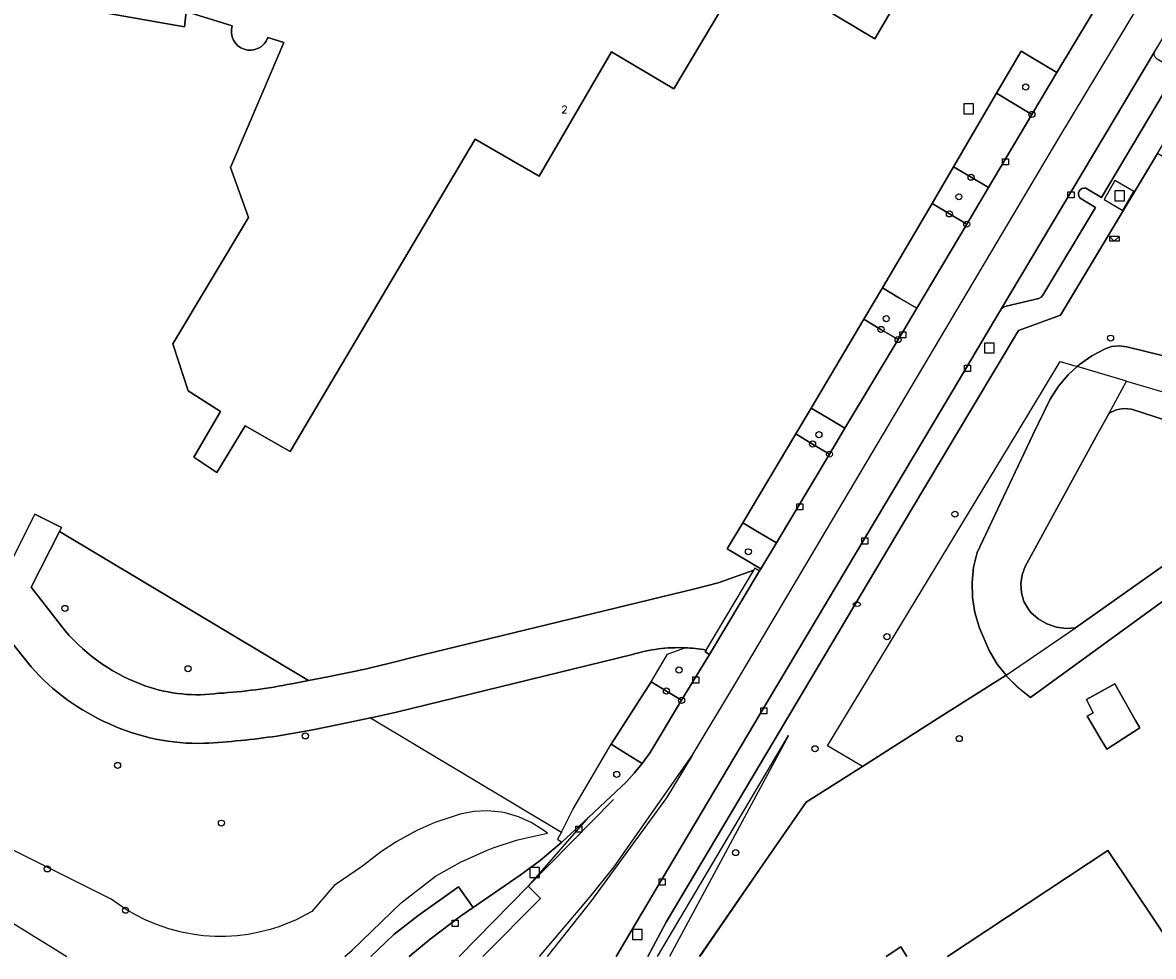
# Model space of a CAD drawing. Header units: metres. Extents: x 108000 to 109000, y 423600 to 424200.
# Tile 4 of 106: x 108130 to 108223, y 423600 to 423677. Entities that reach past the tile are written whole.
import ezdxf

# ---------------------------------------------------------------- set-up
doc = ezdxf.new("R2010")
doc.units = ezdxf.units.M
doc.header["$MEASUREMENT"] = 0
for name, color, linetype in [('brandkraan _ -put', 10, 'Continuous'), ('brievenbus', 10, 'Continuous'), ('Erf', 10, 'Continuous'), ('Fietspad', 10, 'Continuous'), ('groenvoorziening', 10, 'Continuous'), ('Huisnummers', 10, 'Continuous'), ('inspectie- _rioolput', 10, 'Continuous'), ('kolk', 10, 'Continuous'), ('oever_ slootkant', 10, 'Continuous'), ('onverhard', 10, 'Continuous'), ('open verharding', 10, 'Continuous'), ('pand', 10, 'Continuous'), ('Parkeervlak', 10, 'Continuous'), ('rijbaan lokale weg', 10, 'Continuous'), ('vegetatieobject', 10, 'Continuous'), ('Voetpad', 10, 'Continuous'), ('waterloop_ sloot', 10, 'Continuous'), ('Wegmarkering', 10, 'Continuous')]:
    doc.layers.add(name, color=color, linetype=linetype)
doc.styles.get("Standard").update_dxf_attribs({"font": 'txt.shx'})

# ---------------------------------------------------------------- blocks, each defined once
blk = doc.blocks.new('138_ACAD_1_FMEBLOCK29')
at = {"layer": 'pand', "color": 1}
for points in [[(12.037, -4.347), (6.21, 4.347), (-6.989, -4.347)], [(-10.326, -4.347), (-10.833, -3.56), (-12.037, -4.347)]]:
    blk.add_lwpolyline(points, dxfattribs=at)
blk = doc.blocks.new('138_ACAD_1_FMEBLOCK78')
at = {"layer": 'Erf', "color": 52, "true_color": 0xd2d200}
for points in [[(-29.853, -13.271), (-51.765, -29.222), (-52.79, -28.426), (-53.709, -27.508), (-53.787, -27.408), (-59.366, -30.943), (-65.603, -34.894), (-70.237, -37.83), (-74.055, -43.37), (-78.981, -50.519)], [(-58.606, -50.519), (-45.407, -41.825), (-39.58, -50.519)], [(-63.654, -50.519), (-62.45, -49.732), (-61.943, -50.519)]]:
    blk.add_lwpolyline(points, dxfattribs=at)
blk = doc.blocks.new('138_ACAD_1_FMEBLOCK109')
at = {"layer": 'groenvoorziening', "color": 3}
for points in [[(12.531, -1.58), (15.359, 0.606), (17.41, 1.769), (19.56, 2.736), (20.105, 2.945), (22.024, 3.569), (22.587, 3.721), (24.559, 4.146), (24.199, 4.436), (23.232, 5.039), (22.189, 5.501), (21.093, 5.812), (20.775, 5.872), (19.64, 5.982), (18.502, 5.932), (17.381, 5.724), (15.313, 5.022), (13.826, 4.363), (12.191, 3.475), (10.829, 2.586), (9.358, 1.447), (7.031, -0.162), (5.184, -2.298), (3.911, -2.968), (2.488, -3.543), (1.756, -3.774), (0.863, -4.001), (-0.042, -4.171), (-0.956, -4.284), (-1.876, -4.34), (-2.797, -4.339), (-3.716, -4.28), (-4.478, -4.187), (-5.535, -3.99), (-6.574, -3.717), (-7.59, -3.369), (-8.579, -2.948), (-9.265, -2.603), (-10.063, -2.144), (-11.325, -1.269), (-22.263, 4.166), (-24.559, -0.081), (-14.964, -5.983)], [(7.909, -5.983), (8.494, -5.458), (12.531, -1.58)]]:
    blk.add_lwpolyline(points, dxfattribs=at)
blk = doc.blocks.new('138_ACAD_1_FMEBLOCK110')
at = {"layer": 'groenvoorziening', "color": 3}
blk.add_lwpolyline([(12.124, 5.375), (10.316, 4.993), (7.365, 4.393), (4.42, 3.878, -0.024691), (-1.551, 3.281, -0.116121), (-9.346, 4.877, -0.108734), (-15.788, 9.555), (-17.666, 11.892), (-18.903, 13.511), (-19.392, 14.131), (-19.477, 14.239), (-19.587, 14.102), (-20.263, 12.637), (-26.662, -0.055), (-27.849, -2.437), (-26.467, -4.688), (-26.452, -4.859), (-22.835, -9.836), (-21.381, -10.69), (-20.714, -11.121), (-20.081, -11.6), (-19.534, -12.077), (-19.021, -12.59), (-17.498, -14.239)], format="xyb", dxfattribs=at)
blk.add_lwpolyline([(12.13, -14.239), (14.035, -12.442), (16.009, -10.9), (19.349, -8.53), (20.553, -10.23), (24.429, -7.55), (26.079, -6.35), (27.849, -4.84)], dxfattribs=at)

msp = doc.modelspace()

# ---------------------------------------------------------------- linework, layer by layer
at = {"layer": 'brandkraan _ -put', "color": 5}
msp.add_ellipse((108198.319, 423628.949), major_axis=(0.3, 0), ratio=0.583333, dxfattribs=at)
at = {"layer": 'brievenbus', "color": 30, "true_color": 0xf07a00}
for p, q in [((108219.081, 423659.196), (108219.481, 423658.796)), ((108219.081, 423659.196), (108219.081, 423658.796)), ((108219.881, 423659.196), (108219.081, 423659.196)), ((108219.481, 423658.796), (108219.881, 423659.196)), ((108219.881, 423659.196), (108219.881, 423658.796)), ((108219.881, 423658.796), (108219.081, 423658.796))]:
    msp.add_line(p, q, dxfattribs=at)
at = {"layer": 'Erf', "color": 52, "true_color": 0xd2d200}
for points in [[(108143.159, 423677.658), (108143.004, 423676.417), (108114.631, 423681.447)], [(108201.942, 423679.156), (108199.783, 423675.43), (108189.408, 423681.674), (108183.254, 423671.33), (108178.127, 423674.378), (108172.181, 423664.153), (108166.934, 423667.201), (108151.699, 423641.504), (108148.002, 423643.634), (108145.665, 423639.789), (108143.786, 423641.032), (108145.975, 423644.788), (108143.321, 423646.505), (108142.061, 423650.368), (108148.279, 423660.754), (108146.797, 423664.854), (108149.462, 423671.082), (108151.194, 423675.13), (108149.881, 423675.562), (108149.742, 423675.259), (108149.565, 423675.019), (108149.346, 423674.817), (108149.092, 423674.662), (108148.813, 423674.558), (108148.519, 423674.509), (108148.221, 423674.518), (108147.931, 423674.583), (108147.658, 423674.703), (108147.413, 423674.874), (108147.206, 423675.087), (108147.044, 423675.337), (108146.932, 423675.613), (108146.876, 423675.906), (108146.877, 423676.204), (108146.934, 423676.496), (108143.41, 423677.614)], [(108126.723, 423628.478), (108130.722, 423636.362), (108132.903, 423635.25), (108132.738, 423634.927), (108153.214, 423622.674), (108154.801, 423622.975), (108157.746, 423623.592), (108159.691, 423624.051), (108162.615, 423624.783), (108184.982, 423630.221), (108186.905, 423630.72), (108189.826, 423631.764), (108189.924, 423631.93), (108190.313, 423631.693), (108190.409, 423631.854), (108187.659, 423633.502), (108188.937, 423635.652), (108193.281, 423642.959), (108194.546, 423645.087), (108198.888, 423652.39), (108200.418, 423654.964), (108204.506, 423661.892), (108206.27, 423664.913), (108209.8, 423670.96), (108211.816, 423674.413), (108214.753, 423672.663), (108218.865, 423679.529)], [(108221.234, 423619.407), (108221.59, 423618.779), (108218.859, 423617.037), (108218.326, 423617.942), (108217.382, 423619.544), (108217.262, 423619.747), (108217.757, 423620.019), (108217.205, 423621.128), (108219.532, 423622.408), (108221.234, 423619.407)]]:
    msp.add_lwpolyline(points, dxfattribs=at)
at = {"layer": 'Fietspad', "color": 255}
msp.add_lwpolyline([(108167.547, 423600), (108172.283, 423604.77), (108171.277, 423605.762), (108165.595, 423600)], dxfattribs=at)
at = {"layer": 'groenvoorziening', "color": 3}
for p, q in [((108178.098, 423617.441), (108181.394, 423622.58)), ((108158.324, 423619.614), (108174.029, 423610.215))]:
    msp.add_line(p, q, dxfattribs=at)
for points in [[(108214.753, 423672.663), (108211.816, 423674.413), (108209.8, 423670.96), (108211.256, 423670.094), (108212.711, 423669.227), (108214.753, 423672.663)], [(108216.421, 423648.493), (108216.61, 423648.666), (108217.629, 423649.382), (108218.731, 423649.962), (108219.239, 423650.138), (108219.879, 423650.207), (108220.516, 423650.116), (108227.335, 423648.442), (108228.471, 423648.307), (108229.615, 423648.332), (108230.102, 423648.392), (108231.358, 423649.295), (108235.273, 423655.808), (108225.179, 423661.823), (108226.459, 423663.971), (108223.023, 423666.018), (108215.059, 423652.713), (108211.604, 423651.466), (108207.928, 423645.329), (108202.792, 423636.755), (108182.638, 423602.815), (108181.118, 423600)], [(108209.135, 423663.21), (108207.702, 423664.062), (108206.27, 423664.913), (108204.506, 423661.892), (108205.926, 423661.046), (108207.346, 423660.201), (108209.135, 423663.21)], [(108201.828, 423654.126), (108200.418, 423654.964), (108198.888, 423652.39), (108200.294, 423651.55), (108201.703, 423650.71), (108202.088, 423651.353), (108203.238, 423653.288), (108201.828, 423654.126)], [(108198.763, 423615.625), (108195.906, 423617.324), (108211.406, 423642.916), (108215.033, 423648.902), (108216.421, 423648.493)], [(108198.763, 423615.625), (108205, 423619.576), (108210.579, 423623.111), (108209.858, 423624.034), (108209.191, 423625.147), (108208.362, 423627.075), (108208.013, 423628.272), (108207.82, 423629.504), (108207.786, 423630.751), (108207.912, 423631.992), (108208.196, 423633.206), (108212.79, 423642.881), (108214.211, 423645.827), (108214.887, 423646.874), (108215.691, 423647.825), (108216.421, 423648.493)], [(108197.335, 423643.417), (108195.938, 423644.254), (108194.546, 423645.087), (108193.281, 423642.959), (108194.669, 423642.127), (108196.062, 423641.292), (108197.335, 423643.417)], [(108191.694, 423633.999), (108190.313, 423634.827), (108188.937, 423635.652), (108187.659, 423633.502), (108190.409, 423631.854), (108191.694, 423633.999)], [(108181.394, 423622.58), (108182.739, 423624.838), (108184.168, 423625.374)], [(108181.914, 423600), (108192.699, 423618.169), (108182.907, 423600)], [(108174.029, 423610.215), (108174.958, 423612.063), (108178.098, 423617.441)], [(108174.049, 423609.399), (108176.233, 423611.425), (108178.079, 423613.138), (108179.332, 423614.333), (108180.009, 423615.059), (108180.651, 423615.861), (108179.374, 423616.651), (108178.098, 423617.441)], [(108185.384, 423600), (108190.311, 423607.149), (108194.129, 423612.689), (108198.763, 423615.625)], [(108174.029, 423610.215), (108173.679, 423609.626), (108174.049, 423609.399)]]:
    msp.add_lwpolyline(points, dxfattribs=at)
for points in [[(108132.738, 423634.927), (108130.401, 423630.359), (108133.208, 423626.773, 0.132896), (108139.847, 423622.222, 0.11602), (108145.85, 423621.628, 0.032375), (108151.845, 423622.414), (108153.214, 423622.674), (108132.738, 423634.927)], [(108184.168, 423625.374, 0.083599), (108179.85, 423624.82), (108160.451, 423620.09), (108158.476, 423619.646), (108158.324, 423619.614)], [(108181.394, 423622.58), (108182.648, 423621.816), (108183.903, 423621.053), (108186.201, 423624.83), (108185.837, 423625.05), (108185.919, 423625.187, 0.034144), (108184.168, 423625.374)]]:
    msp.add_lwpolyline(points, format="xyb", dxfattribs=at)
at = {"layer": 'inspectie- _rioolput', "color": 30}
for p, q in [((108207.908, 423670.082), (108207.108, 423670.082)), ((108207.108, 423670.082), (108207.108, 423669.282)), ((108207.108, 423669.282), (108207.908, 423669.282)), ((108207.908, 423669.282), (108207.908, 423670.082)), ((108220.313, 423662.933), (108219.513, 423662.933)), ((108219.513, 423662.933), (108219.513, 423662.133)), ((108220.313, 423662.133), (108220.313, 423662.933)), ((108219.513, 423662.133), (108220.313, 423662.133)), ((108209.599, 423650.424), (108208.799, 423650.424)), ((108208.799, 423650.424), (108208.799, 423649.624)), ((108209.599, 423649.624), (108209.599, 423650.424)), ((108208.799, 423649.624), (108209.599, 423649.624)), ((108172.219, 423607.299), (108171.419, 423607.299)), ((108171.419, 423607.299), (108171.419, 423606.499)), ((108172.219, 423606.499), (108172.219, 423607.299)), ((108171.419, 423606.499), (108172.219, 423606.499)), ((108180.65, 423602.199), (108179.85, 423602.199)), ((108179.85, 423602.199), (108179.85, 423601.399)), ((108179.85, 423601.399), (108180.65, 423601.399)), ((108180.65, 423601.399), (108180.65, 423602.199))]:
    msp.add_line(p, q, dxfattribs=at)
at = {"layer": 'kolk', "color": 30, "true_color": 0xf07a00}
for p, q in [((108210.29, 423665.074), (108210.29, 423665.574)), ((108210.29, 423665.574), (108210.79, 423665.574)), ((108210.79, 423665.574), (108210.79, 423665.074)), ((108210.79, 423665.074), (108210.29, 423665.074)), ((108215.674, 423662.354), (108215.674, 423662.854)), ((108215.674, 423662.854), (108216.174, 423662.854)), ((108216.174, 423662.854), (108216.174, 423662.354)), ((108216.174, 423662.354), (108215.674, 423662.354)), ((108201.838, 423650.853), (108201.838, 423651.353)), ((108201.838, 423651.353), (108202.338, 423651.353)), ((108202.338, 423650.853), (108201.838, 423650.853)), ((108202.338, 423651.353), (108202.338, 423650.853)), ((108207.167, 423648.102), (108207.167, 423648.602)), ((108207.167, 423648.602), (108207.667, 423648.602)), ((108207.667, 423648.102), (108207.167, 423648.102)), ((108207.667, 423648.602), (108207.667, 423648.102)), ((108193.367, 423636.719), (108193.367, 423637.219)), ((108193.367, 423637.219), (108193.867, 423637.219)), ((108193.867, 423636.719), (108193.367, 423636.719)), ((108193.867, 423637.219), (108193.867, 423636.719)), ((108198.719, 423633.904), (108198.719, 423634.404)), ((108198.719, 423634.404), (108199.219, 423634.404)), ((108199.219, 423633.904), (108198.719, 423633.904)), ((108199.219, 423634.404), (108199.219, 423633.904)), ((108184.823, 423622.476), (108184.823, 423622.976)), ((108184.823, 423622.976), (108185.323, 423622.976)), ((108185.323, 423622.976), (108185.323, 423622.476)), ((108185.323, 423622.476), (108184.823, 423622.476)), ((108190.414, 423619.942), (108190.414, 423620.442)), ((108190.414, 423620.442), (108190.914, 423620.442)), ((108190.914, 423619.942), (108190.414, 423619.942)), ((108190.914, 423620.442), (108190.914, 423619.942)), ((108175.199, 423610.199), (108175.199, 423610.699)), ((108175.199, 423610.699), (108175.699, 423610.699)), ((108175.699, 423610.699), (108175.699, 423610.199)), ((108175.699, 423610.199), (108175.199, 423610.199)), ((108182.046, 423605.865), (108182.046, 423606.365)), ((108182.046, 423606.365), (108182.546, 423606.365)), ((108182.546, 423606.365), (108182.546, 423605.865)), ((108182.546, 423605.865), (108182.046, 423605.865)), ((108165.021, 423602.47), (108165.021, 423602.97)), ((108165.021, 423602.97), (108165.521, 423602.97)), ((108165.521, 423602.47), (108165.021, 423602.47)), ((108165.521, 423602.97), (108165.521, 423602.47))]:
    msp.add_line(p, q, dxfattribs=at)
at = {"layer": 'oever_ slootkant', "color": 92, "true_color": 0x00c300}
for p, q in [((108220.486, 423647.297), (108216.421, 423648.493)), ((108219.047, 423644.666), (108220.486, 423647.297)), ((108210.579, 423623.111), (108216.28, 423627.013))]:
    msp.add_line(p, q, dxfattribs=at)
for points in [[(108305.639, 423687.809), (108285.769, 423674.429), (108275.989, 423668.229), (108251.481, 423652.09), (108240.618, 423644.409), (108229.933, 423636.668), (108216.28, 423627.013)], [(108210.579, 423623.111), (108210.657, 423623.011), (108211.576, 423622.094), (108212.601, 423621.297), (108234.513, 423637.248), (108244.516, 423644.332), (108254.667, 423651.595), (108266.155, 423659.338), (108276.819, 423666.399), (108287.469, 423672.069), (108307.367, 423684.898), (108305.905, 423687.24)], [(108219.047, 423644.666), (108219.624, 423644.931), (108220.253, 423645.045), (108220.89, 423645), (108227.83, 423642.731), (108228.986, 423642.888), (108229.584, 423643.034), (108240.419, 423650.508), (108243.523, 423653.212), (108243.382, 423653.243), (108243.243, 423653.436), (108240.299, 423655.723), (108231.358, 423649.295)], [(108231.358, 423649.295), (108230.102, 423648.392), (108229.615, 423648.332), (108228.471, 423648.307), (108227.335, 423648.442), (108220.516, 423650.116), (108219.879, 423650.207), (108219.239, 423650.138), (108218.731, 423649.962), (108217.629, 423649.382), (108216.61, 423648.666), (108216.421, 423648.493)], [(108220.486, 423647.297), (108228.703, 423644.878), (108231.358, 423649.295)], [(108216.421, 423648.493), (108215.691, 423647.825), (108214.887, 423646.874), (108214.211, 423645.827), (108212.79, 423642.881), (108208.196, 423633.206), (108207.912, 423631.992), (108207.786, 423630.751), (108207.82, 423629.504), (108208.013, 423628.272), (108208.362, 423627.075), (108209.191, 423625.147), (108209.858, 423624.034), (108210.579, 423623.111)], [(108216.28, 423627.013), (108215.531, 423626.97), (108214.719, 423627.076), (108213.944, 423627.337), (108213.234, 423627.744), (108212.616, 423628.281), (108212.414, 423628.541), (108212.056, 423629.188), (108211.845, 423629.896), (108211.791, 423630.634), (108211.897, 423631.366), (108212.157, 423632.058), (108217.992, 423642.751), (108219.047, 423644.666)]]:
    msp.add_lwpolyline(points, dxfattribs=at)
at = {"layer": 'onverhard', "color": 255}
for points in [[(108212.711, 423669.227), (108211.256, 423670.094), (108209.8, 423670.96), (108206.27, 423664.913), (108207.702, 423664.062), (108209.135, 423663.21), (108212.711, 423669.227)], [(108207.346, 423660.201), (108205.926, 423661.046), (108204.506, 423661.892), (108200.418, 423654.964), (108201.828, 423654.126), (108203.238, 423653.288), (108207.346, 423660.201)], [(108201.703, 423650.71), (108200.294, 423651.55), (108198.888, 423652.39), (108194.546, 423645.087), (108195.938, 423644.254), (108197.335, 423643.417), (108201.703, 423650.71)], [(108196.062, 423641.292), (108194.669, 423642.127), (108193.281, 423642.959), (108188.937, 423635.652), (108190.313, 423634.827), (108191.694, 423633.999), (108196.062, 423641.292)], [(108183.903, 423621.053), (108182.648, 423621.816), (108181.394, 423622.58), (108178.098, 423617.441), (108179.374, 423616.651), (108180.651, 423615.861), (108181.301, 423616.775), (108183.903, 423621.053)]]:
    msp.add_lwpolyline(points, dxfattribs=at)
at = {"layer": 'open verharding', "color": 255}
msp.add_line((108185.919, 423625.187), (108189.826, 423631.764), dxfattribs=at)
for points in [[(108189.826, 423631.764), (108186.905, 423630.72), (108184.982, 423630.221), (108162.615, 423624.783), (108159.691, 423624.051), (108157.746, 423623.592), (108154.801, 423622.975), (108153.214, 423622.674), (108151.845, 423622.414, -0.032375), (108145.85, 423621.628, -0.11602), (108139.847, 423622.222, -0.132896), (108133.208, 423626.773), (108130.401, 423630.359), (108132.738, 423634.927), (108132.903, 423635.25), (108130.722, 423636.362), (108126.723, 423628.478)], [(108128.534, 423626.131), (108130.412, 423623.794, 0.108734), (108136.854, 423619.116, 0.116121), (108144.649, 423617.52, 0.024691), (108150.62, 423618.117), (108153.565, 423618.632), (108156.516, 423619.232), (108158.324, 423619.614), (108158.476, 423619.646), (108160.451, 423620.09), (108179.85, 423624.82, -0.083599), (108184.168, 423625.374, -0.034144), (108185.919, 423625.187)]]:
    msp.add_lwpolyline(points, format="xyb", dxfattribs=at)
msp.add_lwpolyline([(108185.919, 423625.187), (108185.837, 423625.05), (108186.201, 423624.83), (108190.313, 423631.693), (108189.924, 423631.93), (108189.826, 423631.764)], dxfattribs=at)
at = {"layer": 'pand', "color": 1}
for points in [[(108114.631, 423681.447), (108143.004, 423676.417), (108143.159, 423677.658)], [(108143.41, 423677.614), (108146.934, 423676.496), (108146.877, 423676.204), (108146.876, 423675.906), (108146.932, 423675.613), (108147.044, 423675.337), (108147.206, 423675.087), (108147.413, 423674.874), (108147.658, 423674.703), (108147.931, 423674.583), (108148.221, 423674.518), (108148.519, 423674.509), (108148.813, 423674.558), (108149.092, 423674.662), (108149.346, 423674.817), (108149.565, 423675.019), (108149.742, 423675.259), (108149.881, 423675.562), (108151.194, 423675.13), (108149.462, 423671.082), (108146.797, 423664.854), (108148.279, 423660.754), (108142.061, 423650.368), (108143.321, 423646.505), (108145.975, 423644.788), (108143.786, 423641.032), (108145.665, 423639.789), (108148.002, 423643.634), (108151.699, 423641.504), (108166.934, 423667.201), (108172.181, 423664.153), (108178.127, 423674.378), (108183.254, 423671.33), (108189.408, 423681.674), (108199.783, 423675.43), (108201.942, 423679.156)], [(108217.382, 423619.544), (108218.326, 423617.942), (108218.859, 423617.037), (108221.59, 423618.779), (108221.234, 423619.407), (108219.532, 423622.408), (108217.205, 423621.128), (108217.757, 423620.019), (108217.262, 423619.747), (108217.382, 423619.544)]]:
    msp.add_lwpolyline(points, dxfattribs=at)
at = {"layer": 'Parkeervlak', "color": 255}
msp.add_lwpolyline([(108224.184, 423672.056), (108224.632, 423672.807), (108222.995, 423673.777), (108222.834, 423673.941), (108222.773, 423674.098), (108222.799, 423674.366), (108210.116, 423653.13), (108210.331, 423653.339), (108210.578, 423653.468), (108213.265, 423654.091), (108213.46, 423654.194), (108213.608, 423654.358), (108217.923, 423661.574), (108216.666, 423662.328), (108216.583, 423662.441), (108216.529, 423662.601), (108216.531, 423662.769), (108216.584, 423662.911), (108216.677, 423663.038), (108216.817, 423663.132), (108216.98, 423663.174), (108217.148, 423663.159), (108218.419, 423662.401), (108224.184, 423672.056)], dxfattribs=at)
at = {"layer": 'rijbaan lokale weg', "color": 255}
msp.add_line((108165.595, 423600), (108171.277, 423605.762), dxfattribs=at)
for points in [[(108172.204, 423600), (108176.345, 423604.861), (108178.358, 423607.369), (108184.757, 423616.529), (108188.362, 423622.5), (108214.921, 423667.262), (108259.787, 423741.714)], [(108178.513, 423600), (108182.296, 423606.365), (108190.967, 423620.951), (108206.191, 423646.534), (108210.116, 423653.13), (108222.799, 423674.366), (108222.906, 423674.544), (108225.554, 423678.985), (108225.64, 423679.127), (108236.281, 423697.024), (108236.368, 423697.169), (108249.345, 423718.859), (108249.558, 423719.234), (108259.63, 423736.106), (108260.624, 423737.695), (108261.279, 423738.591), (108261.97, 423739.367), (108262.734, 423740.072)], [(108218.865, 423679.529), (108214.753, 423672.663), (108212.711, 423669.227), (108209.135, 423663.21), (108207.346, 423660.201), (108203.238, 423653.288), (108202.088, 423651.353), (108201.703, 423650.71), (108197.335, 423643.417), (108196.062, 423641.292), (108191.694, 423633.999), (108190.409, 423631.854), (108190.313, 423631.693), (108186.201, 423624.83), (108183.903, 423621.053), (108181.301, 423616.775), (108180.651, 423615.861), (108180.009, 423615.059), (108179.332, 423614.333), (108178.079, 423613.138), (108176.233, 423611.425)], [(108176.233, 423611.425), (108174.049, 423609.399), (108172.279, 423607.889), (108170.629, 423606.689), (108166.753, 423604.009), (108165.718, 423603.308), (108163.224, 423601.425), (108161.5, 423600)], [(108176.233, 423611.425), (108176.22, 423611.411), (108171.277, 423605.762)], [(108171.277, 423605.762), (108172.283, 423604.77), (108167.547, 423600)]]:
    msp.add_lwpolyline(points, dxfattribs=at)
at = {"layer": 'vegetatieobject', "color": 3}
for centre in [(108212.203, 423671.483), (108212.711, 423669.227), (108207.702, 423664.062), (108206.699, 423662.449), (108205.926, 423661.046), (108207.346, 423660.201), (108200.723, 423652.433), (108200.294, 423651.55), (108201.703, 423650.71), (108219.178, 423650.831), (108195.191, 423642.894), (108194.669, 423642.127), (108196.062, 423641.292), (108206.375, 423636.359), (108189.392, 423633.264), (108133.183, 423628.612), (108200.782, 423626.286), (108143.316, 423623.646), (108183.683, 423623.546), (108182.648, 423621.816), (108183.903, 423621.053), (108152.952, 423618.128), (108206.73, 423617.908), (108194.869, 423617.067), (108137.518, 423615.698), (108178.565, 423614.961), (108146.052, 423610.955), (108188.345, 423608.535), (108131.735, 423607.193), (108138.167, 423603.795)]:
    msp.add_circle(centre, 0.25, dxfattribs=at)
at = {"layer": 'Voetpad', "color": 255}
for points in [[(108224.632, 423672.807), (108224.184, 423672.056), (108218.419, 423662.401), (108217.148, 423663.159), (108216.98, 423663.174), (108216.817, 423663.132), (108216.677, 423663.038), (108216.584, 423662.911), (108216.531, 423662.769), (108216.529, 423662.601), (108216.583, 423662.441), (108216.666, 423662.328), (108217.923, 423661.574), (108213.608, 423654.358), (108213.46, 423654.194), (108213.265, 423654.091), (108210.578, 423653.468), (108210.331, 423653.339), (108210.116, 423653.13), (108206.191, 423646.534), (108190.967, 423620.951), (108182.296, 423606.365), (108178.513, 423600)], [(108181.118, 423600), (108182.638, 423602.815), (108202.792, 423636.755), (108207.928, 423645.329), (108211.604, 423651.466), (108215.059, 423652.713), (108223.023, 423666.018), (108225.946, 423670.901), (108226.413, 423671.681)], [(108218.636, 423662.227), (108220.183, 423661.33), (108221.078, 423662.889), (108219.54, 423663.796), (108218.636, 423662.227)], [(108161.5, 423600), (108163.224, 423601.425), (108165.718, 423603.308), (108166.753, 423604.009), (108165.549, 423605.709), (108162.209, 423603.339), (108160.235, 423601.797), (108158.33, 423600)]]:
    msp.add_lwpolyline(points, dxfattribs=at)
at = {"layer": 'waterloop_ sloot', "color": 5}
msp.add_lwpolyline([(108227.83, 423642.731), (108220.89, 423645), (108220.253, 423645.045), (108219.624, 423644.931), (108219.047, 423644.666), (108217.992, 423642.751), (108212.157, 423632.058), (108211.897, 423631.366), (108211.791, 423630.634), (108211.845, 423629.896), (108212.056, 423629.188), (108212.414, 423628.541), (108212.616, 423628.281), (108213.234, 423627.744), (108213.944, 423627.337), (108214.719, 423627.076), (108215.531, 423626.97), (108216.28, 423627.013), (108229.933, 423636.668)], dxfattribs=at)
at = {"layer": 'Wegmarkering', "color": 255}
msp.add_line((108167.547, 423600), (108172.283, 423604.77), dxfattribs=at)
for points in [[(108176.345, 423604.861), (108178.358, 423607.369), (108184.757, 423616.529), (108188.362, 423622.5)], [(108184.757, 423616.529), (108182.645, 423613.042), (108176.481, 423604.589), (108172.856, 423600)], [(108178.308, 423612.891), (108171.277, 423605.762), (108165.595, 423600)]]:
    msp.add_lwpolyline(points, dxfattribs=at)

# ---------------------------------------------------------------- block references
at = {"layer": 'Erf', "color": 52, "true_color": 0xd2d200}
msp.add_blockref('138_ACAD_1_FMEBLOCK78', (108264.366, 423650.519), dxfattribs=at)
at = {"layer": 'groenvoorziening', "color": 3}
for name, p in [('138_ACAD_1_FMEBLOCK110', (108146.2, 423614.239)), ('138_ACAD_1_FMEBLOCK109', (108148.3, 423605.982))]:
    msp.add_blockref(name, p, dxfattribs=at)
at = {"layer": 'pand', "color": 1}
msp.add_blockref('138_ACAD_1_FMEBLOCK29', (108212.749, 423604.347), dxfattribs=at)

# ---------------------------------------------------------------- texts
at = {"layer": 'Huisnummers', "color": 255}
msp.add_text('2', height=0.6, dxfattribs=at).set_placement((108174.008, 423669.329))

doc.saveas('drawing.dxf')
